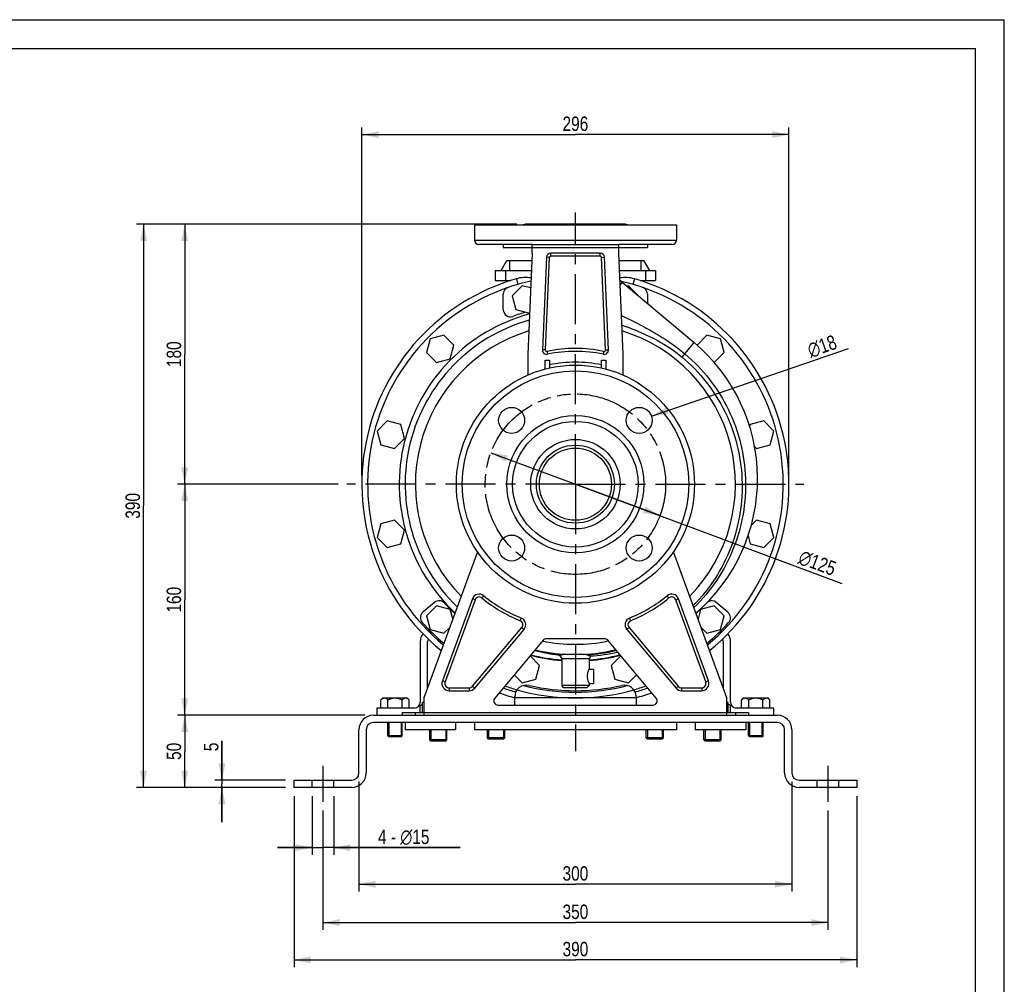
# Model space of a CAD drawing. Header units: millimetres. Extents: x 0 to 1683, y 0 to 1188.
# Tile 16 of 16: x 998 to 1680, y 520 to 1188. Entities that reach past the tile are written whole.
import ezdxf

# ---------------------------------------------------------------- set-up
doc = ezdxf.new("R2010")
doc.units = ezdxf.units.MM
doc.header["$LTSCALE"] = 92.4
for name, pattern in [('CENTER', [0.6, 0.375, -0.075, 0.075, -0.075]), ('HIDDEN', [0.2, 0.1, -0.1]), ('PHANTOM', [0.8, 0.45, -0.05, 0.1, -0.05, 0.1, -0.05])]:
    doc.linetypes.add(name, pattern=pattern)
doc.layers.get('0').update_dxf_attribs({"linetype": 'CONTINUOUS'})
for name, color, linetype in [('ASSI', 7, 'CONTINUOUS'), ('AXES', 7, 'CONTINUOUS'), ('DETTAGLI', 7, 'CONTINUOUS'), ('GEOM', 7, 'CONTINUOUS'), ('QUOTE', 7, 'CONTINUOUS')]:
    doc.layers.add(name, color=color, linetype=linetype)
doc.styles.get("Standard").update_dxf_attribs({"font": 'txt', "width": 0.8})
doc.styles.add('TEXTSTYLE_1', font='gdt', dxfattribs={"width": 0.8})
doc.dimstyles.new('DIMSTYLE_1', dxfattribs={"dimtxt": 10, "dimasz": 11.6, "dimexe": 1.25, "dimexo": 1.5, "dimtad": 1, "dimdec": 3, "dimdsep": 46, "dimtxsty": 'Standard', "dimblk": '_FILLED', "dimblk1": '_FILLED', "dimblk2": '_FILLED', "dimcen": 0.09, "dimadec": 3, "dimazin": 2, "dimtp": 0.5, "dimtm": 0.5, "dimtfac": 1, "dimtdec": 3, "dimtofl": 0, "dimtmove": 0, "dimatfit": 3, "dimldrblk": '_FILLED', "dimfxl": 0, "dimtolj": 1, "dimarcsym": 0})
doc.dimstyles.new('DIMSTYLE_2', dxfattribs={"dimtxt": 10, "dimasz": 11.6, "dimexe": 1.25, "dimexo": 1.5, "dimtad": 1, "dimdec": 3, "dimdsep": 46, "dimtxsty": 'Standard', "dimblk": '_FILLED', "dimblk1": '_FILLED', "dimblk2": '_FILLED', "dimcen": 0.09, "dimadec": 3, "dimazin": 2, "dimtp": 0.1, "dimtm": 0.1, "dimtfac": 1, "dimtdec": 3, "dimtofl": 0, "dimtmove": 0, "dimatfit": 3, "dimldrblk": '_FILLED', "dimfxl": 0, "dimtolj": 1, "dimarcsym": 0})
doc.dimstyles.new('DIMSTYLE_3', dxfattribs={"dimtxt": 10, "dimasz": 11.6, "dimexe": 1.25, "dimexo": 1.5, "dimtad": 1, "dimdec": 3, "dimdsep": 46, "dimtxsty": 'Standard', "dimblk": '_FILLED', "dimblk1": '_FILLED', "dimblk2": '_FILLED', "dimcen": 0.09, "dimadec": 3, "dimazin": 2, "dimtp": 0.3, "dimtm": 0.3, "dimtfac": 1, "dimtdec": 3, "dimtofl": 0, "dimtmove": 0, "dimatfit": 3, "dimldrblk": '_FILLED', "dimfxl": 0, "dimtolj": 1, "dimarcsym": 0})
doc.dimstyles.new('DIMSTYLE_4', dxfattribs={"dimtxt": 10, "dimasz": 11.6, "dimexe": 1.25, "dimexo": 1.5, "dimtad": 1, "dimdec": 3, "dimdsep": 46, "dimtxsty": 'Standard', "dimblk": '_FILLED', "dimblk1": '_FILLED', "dimblk2": '_FILLED', "dimcen": 0.09, "dimadec": 3, "dimazin": 2, "dimtp": 0.2, "dimtm": 0.2, "dimtfac": 1, "dimtdec": 3, "dimtofl": 0, "dimtmove": 0, "dimatfit": 3, "dimldrblk": '_FILLED', "dimfxl": 0, "dimtolj": 1, "dimarcsym": 0})
doc.dimstyles.new('DIMSTYLE_8', dxfattribs={"dimtxt": 10, "dimasz": 11.6, "dimexe": 1.25, "dimexo": 1.5, "dimtad": 1, "dimdec": 4, "dimdsep": 46, "dimtxsty": 'Standard', "dimblk": '_FILLED', "dimblk1": '_FILLED', "dimblk2": '_FILLED', "dimcen": 0.09, "dimadec": 4, "dimazin": 2, "dimtp": 0.2, "dimtm": 0.2, "dimtfac": 1, "dimtdec": 4, "dimtmove": 0, "dimatfit": 2, "dimldrblk": '_FILLED', "dimfxl": 0, "dimtolj": 1, "dimarcsym": 0})
doc.dimstyles.new('DIMSTYLE_9', dxfattribs={"dimtxt": 10, "dimasz": 11.6, "dimexe": 1.25, "dimexo": 1.5, "dimtad": 1, "dimdec": 4, "dimdsep": 46, "dimtxsty": 'Standard', "dimblk": '_FILLED', "dimblk1": '_FILLED', "dimblk2": '_FILLED', "dimcen": 0.09, "dimadec": 4, "dimazin": 2, "dimtp": 0.5, "dimtm": 0.5, "dimtfac": 1, "dimtdec": 4, "dimtmove": 0, "dimatfit": 2, "dimldrblk": '_FILLED', "dimfxl": 0, "dimtolj": 1, "dimarcsym": 0})

# ---------------------------------------------------------------- blocks, each defined once
blk = doc.blocks.new('_FILLED')
at = {"color": 0, "linetype": 'ByBlock'}
blk.add_solid([(0, 0), (-1, 0.207), (-1, -0.207)], dxfattribs=at)
blk = doc.blocks.new('*D1')
at = {"layer": 'QUOTE', "color": 2, "linetype": 'Continuous'}
for p, q in [((1234.78, 872.34), (1234.78, 1113.45)), ((1530.78, 872.34), (1530.78, 1113.45)), ((1234.78, 1108.45), (1382.78, 1108.45)), ((1530.78, 1108.45), (1382.78, 1108.45))]:
    blk.add_line(p, q, dxfattribs=at)
at = {"layer": 'QUOTE', "color": 2, "linetype": 'Continuous', "xscale": 11.6, "yscale": 11.6, "zscale": 11.6, "rotation": 180}
blk.add_blockref('_FILLED', (1234.78, 1108.45), dxfattribs=at)
at = {"layer": 'QUOTE', "color": 2, "linetype": 'Continuous', "xscale": 11.6, "yscale": 11.6, "zscale": 11.6}
blk.add_blockref('_FILLED', (1530.78, 1108.45), dxfattribs=at)
at = {"layer": 'QUOTE', "color": 2, "linetype": 'Continuous', "insert": (1382.78, 1120.95), "char_height": 10, "width": 35.3571, "attachment_point": 2, "line_spacing_factor": 0.9}
blk.add_mtext('296', dxfattribs=at)
blk = doc.blocks.new('*D2')
at = {"layer": 'QUOTE', "color": 2, "linetype": 'Continuous'}
for p, q in [((1137.84, 661.34), (1137.84, 688.57)), ((1137.84, 688.57), (1137.84, 658.84)), ((1181.78, 661.34), (1132.84, 661.34)), ((1181.78, 656.34), (1132.84, 656.34)), ((1137.84, 632.34), (1137.84, 658.84)), ((1137.84, 656.34), (1137.84, 632.34))]:
    blk.add_line(p, q, dxfattribs=at)
at = {"layer": 'QUOTE', "color": 2, "linetype": 'Continuous', "xscale": 11.6, "yscale": 11.6, "zscale": 11.6}
for p, rotation in [((1137.84, 661.34), 270), ((1137.84, 656.34), 90)]:
    blk.add_blockref('_FILLED', p, dxfattribs=dict(at, rotation=rotation))
at = {"layer": 'QUOTE', "color": 2, "linetype": 'Continuous', "insert": (1125.34, 681.43), "char_height": 10, "width": 10.7143, "attachment_point": 1, "rotation": 90, "line_spacing_factor": 0.9}
blk.add_mtext('5', dxfattribs=at)
blk = doc.blocks.new('*D3')
at = {"layer": 'QUOTE', "color": 2, "linetype": 'Continuous'}
for p, q in [((1342.28, 1046.34), (1078.52, 1046.34)), ((1083.52, 1046.34), (1083.52, 851.34)), ((1083.52, 656.34), (1083.52, 851.34)), ((1181.78, 656.34), (1078.52, 656.34))]:
    blk.add_line(p, q, dxfattribs=at)
at = {"layer": 'QUOTE', "color": 2, "linetype": 'Continuous', "xscale": 11.6, "yscale": 11.6, "zscale": 11.6}
for p, rotation in [((1083.52, 1046.34), 90), ((1083.52, 656.34), 270)]:
    blk.add_blockref('_FILLED', p, dxfattribs=dict(at, rotation=rotation))
at = {"layer": 'QUOTE', "color": 2, "linetype": 'Continuous', "insert": (1071.02, 851.34), "char_height": 10, "width": 34.2857, "attachment_point": 2, "rotation": 90, "line_spacing_factor": 0.9}
blk.add_mtext('390', dxfattribs=at)
blk = doc.blocks.new('*D4')
at = {"layer": 'QUOTE', "color": 2, "linetype": 'Continuous'}
for p, q in [((1342.28, 1046.34), (1107.02, 1046.34)), ((1112.02, 1046.34), (1112.02, 956.34)), ((1112.02, 866.34), (1112.02, 956.34)), ((1218.43, 866.34), (1107.02, 866.34))]:
    blk.add_line(p, q, dxfattribs=at)
at = {"layer": 'QUOTE', "color": 2, "linetype": 'Continuous', "xscale": 11.6, "yscale": 11.6, "zscale": 11.6}
for p, rotation in [((1112.02, 1046.34), 90), ((1112.02, 866.34), 270)]:
    blk.add_blockref('_FILLED', p, dxfattribs=dict(at, rotation=rotation))
at = {"layer": 'QUOTE', "color": 2, "linetype": 'Continuous', "insert": (1099.52, 956.34), "char_height": 10, "width": 32.1429, "attachment_point": 2, "rotation": 90, "line_spacing_factor": 0.9}
blk.add_mtext('180', dxfattribs=at)
blk = doc.blocks.new('*D5')
at = {"layer": 'QUOTE', "color": 2, "linetype": 'Continuous'}
for p, q in [((1232.78, 660.34), (1232.78, 584.31)), ((1532.78, 660.34), (1532.78, 584.31)), ((1232.78, 589.31), (1382.78, 589.31)), ((1532.78, 589.31), (1382.78, 589.31))]:
    blk.add_line(p, q, dxfattribs=at)
at = {"layer": 'QUOTE', "color": 2, "linetype": 'Continuous', "xscale": 11.6, "yscale": 11.6, "zscale": 11.6, "rotation": 180}
blk.add_blockref('_FILLED', (1232.78, 589.31), dxfattribs=at)
at = {"layer": 'QUOTE', "color": 2, "linetype": 'Continuous', "xscale": 11.6, "yscale": 11.6, "zscale": 11.6}
blk.add_blockref('_FILLED', (1532.78, 589.31), dxfattribs=at)
at = {"layer": 'QUOTE', "color": 2, "linetype": 'Continuous', "insert": (1382.78, 601.81), "char_height": 10, "width": 34.2857, "attachment_point": 2, "line_spacing_factor": 0.9}
blk.add_mtext('300', dxfattribs=at)
blk = doc.blocks.new('*D6')
at = {"layer": 'QUOTE', "color": 2, "linetype": 'Continuous'}
for p, q in [((1207.78, 640.34), (1207.78, 557.74)), ((1557.78, 640.34), (1557.78, 557.74)), ((1207.78, 562.74), (1382.78, 562.74)), ((1557.78, 562.74), (1382.78, 562.74))]:
    blk.add_line(p, q, dxfattribs=at)
at = {"layer": 'QUOTE', "color": 2, "linetype": 'Continuous', "xscale": 11.6, "yscale": 11.6, "zscale": 11.6, "rotation": 180}
blk.add_blockref('_FILLED', (1207.78, 562.74), dxfattribs=at)
at = {"layer": 'QUOTE', "color": 2, "linetype": 'Continuous', "xscale": 11.6, "yscale": 11.6, "zscale": 11.6}
blk.add_blockref('_FILLED', (1557.78, 562.74), dxfattribs=at)
at = {"layer": 'QUOTE', "color": 2, "linetype": 'Continuous', "insert": (1382.78, 575.24), "char_height": 10, "width": 33.2143, "attachment_point": 2, "line_spacing_factor": 0.9}
blk.add_mtext('350', dxfattribs=at)
blk = doc.blocks.new('*D7')
at = {"layer": 'QUOTE', "color": 2, "linetype": 'Continuous'}
for p, q in [((1187.78, 650.34), (1187.78, 531.9)), ((1577.78, 650.34), (1577.78, 531.9)), ((1187.78, 536.9), (1382.78, 536.9)), ((1577.78, 536.9), (1382.78, 536.9))]:
    blk.add_line(p, q, dxfattribs=at)
at = {"layer": 'QUOTE', "color": 2, "linetype": 'Continuous', "xscale": 11.6, "yscale": 11.6, "zscale": 11.6, "rotation": 180}
blk.add_blockref('_FILLED', (1187.78, 536.9), dxfattribs=at)
at = {"layer": 'QUOTE', "color": 2, "linetype": 'Continuous', "xscale": 11.6, "yscale": 11.6, "zscale": 11.6}
blk.add_blockref('_FILLED', (1577.78, 536.9), dxfattribs=at)
at = {"layer": 'QUOTE', "color": 2, "linetype": 'Continuous', "insert": (1382.78, 549.4), "char_height": 10, "width": 34.2857, "attachment_point": 2, "line_spacing_factor": 0.9}
blk.add_mtext('390', dxfattribs=at)
blk = doc.blocks.new('*D22')
at = {"layer": 'QUOTE', "color": 2, "linetype": 'Continuous'}
for p, q in [((1200.28, 650.34), (1200.28, 609.64)), ((1215.28, 650.34), (1215.28, 609.64)), ((1200.28, 614.64), (1176.28, 614.64)), ((1176.28, 614.64), (1207.78, 614.64)), ((1302.89, 614.64), (1207.78, 614.64)), ((1215.28, 614.64), (1302.89, 614.64))]:
    blk.add_line(p, q, dxfattribs=at)
at = {"layer": 'QUOTE', "color": 2, "linetype": 'Continuous', "xscale": 11.6, "yscale": 11.6, "zscale": 11.6}
blk.add_blockref('_FILLED', (1200.28, 614.64), dxfattribs=at)
at = {"layer": 'QUOTE', "color": 2, "linetype": 'Continuous', "xscale": 11.6, "yscale": 11.6, "zscale": 11.6, "rotation": 180}
blk.add_blockref('_FILLED', (1215.28, 614.64), dxfattribs=at)
at = {"layer": 'QUOTE', "color": 2, "linetype": 'Continuous', "insert": (1245.99, 627.14), "char_height": 10, "width": 85.3571, "attachment_point": 1, "line_spacing_factor": 0.9}
blk.add_mtext('4 - \\Fgdt;{\\Fgdt;n}\\Ftxt;15', dxfattribs=at)
blk = doc.blocks.new('*D27')
at = {"layer": 'QUOTE', "color": 2, "linetype": 'Continuous'}
for p, q in [((1236.78, 706.34), (1107.02, 706.34)), ((1112.02, 706.34), (1112.02, 681.34)), ((1112.02, 656.34), (1112.02, 681.34)), ((1181.78, 656.34), (1107.02, 656.34))]:
    blk.add_line(p, q, dxfattribs=at)
at = {"layer": 'QUOTE', "color": 2, "linetype": 'Continuous', "xscale": 11.6, "yscale": 11.6, "zscale": 11.6}
for p, rotation in [((1112.02, 706.34), 90), ((1112.02, 656.34), 270)]:
    blk.add_blockref('_FILLED', p, dxfattribs=dict(at, rotation=rotation))
at = {"layer": 'QUOTE', "color": 2, "linetype": 'Continuous', "insert": (1099.52, 681.34), "char_height": 10, "width": 22.5, "attachment_point": 2, "rotation": 90, "line_spacing_factor": 0.9}
blk.add_mtext('50', dxfattribs=at)
blk = doc.blocks.new('*D28')
at = {"layer": 'QUOTE', "color": 2, "linetype": 'Continuous'}
for p, q in [((1218.43, 866.34), (1107.02, 866.34)), ((1112.02, 866.34), (1112.02, 786.34)), ((1112.02, 706.34), (1112.02, 786.34)), ((1236.78, 706.34), (1107.02, 706.34))]:
    blk.add_line(p, q, dxfattribs=at)
at = {"layer": 'QUOTE', "color": 2, "linetype": 'Continuous', "xscale": 11.6, "yscale": 11.6, "zscale": 11.6}
for p, rotation in [((1112.02, 866.34), 90), ((1112.02, 706.34), 270)]:
    blk.add_blockref('_FILLED', p, dxfattribs=dict(at, rotation=rotation))
at = {"layer": 'QUOTE', "color": 2, "linetype": 'Continuous', "insert": (1099.52, 786.34), "char_height": 10, "width": 32.1429, "attachment_point": 2, "rotation": 90, "line_spacing_factor": 0.9}
blk.add_mtext('160', dxfattribs=at)
blk = doc.blocks.new('*D30')
at = {"layer": 'QUOTE', "color": 2, "linetype": 'Continuous'}
blk.add_line((1435.49, 913.46), (1572.01, 960.37), dxfattribs=at)
at = {"layer": 'QUOTE', "color": 2, "linetype": 'Continuous', "xscale": 11.6, "yscale": 11.6, "zscale": 11.6, "rotation": 198.9641788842}
blk.add_blockref('_FILLED', (1435.49, 913.46), dxfattribs=at)
at = {"layer": 'QUOTE', "color": 2, "linetype": 'Continuous', "insert": (1542.5, 963.45), "char_height": 10, "width": 40.3571, "attachment_point": 1, "rotation": 18.96418, "line_spacing_factor": 0.9, "style": 'TEXTSTYLE_1'}
blk.add_mtext('{\\Fgdt;n}\\Ftxt;18', dxfattribs=at)
blk = doc.blocks.new('*D31')
at = {"layer": 'QUOTE', "color": 2, "linetype": 'Continuous'}
for p, q in [((1324.2, 888.13), (1382.78, 866.34)), ((1441.36, 844.55), (1382.78, 866.34)), ((1382.78, 866.34), (1567.52, 797.63))]:
    blk.add_line(p, q, dxfattribs=at)
at = {"layer": 'QUOTE', "color": 2, "linetype": 'Continuous', "xscale": 11.6, "yscale": 11.6, "zscale": 11.6}
for p, rotation in [((1324.2, 888.13), 159.597660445), ((1441.36, 844.55), 339.597660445)]:
    blk.add_blockref('_FILLED', p, dxfattribs=dict(at, rotation=rotation))
at = {"layer": 'QUOTE', "color": 2, "linetype": 'Continuous', "insert": (1539.97, 821.21), "char_height": 10, "width": 51.0714, "attachment_point": 1, "rotation": 339.59766, "line_spacing_factor": 0.9, "style": 'TEXTSTYLE_1'}
blk.add_mtext('{\\Fgdt;n}\\Ftxt;125', dxfattribs=at)

msp = doc.modelspace()

# ---------------------------------------------------------------- linework, layer by layer
at = {"color": 7, "linetype": 'Continuous'}
for p, q in [((0, 1188), (1680, 1188)), ((1680, 0), (1680, 1188)), ((20, 1168), (1660, 1168)), ((1660, 20), (1660, 1168)), ((1262.03226, 691.34228), (1253.53226, 691.34228)), ((1332.90726, 689.84228), (1322.65726, 689.84228)), ((1442.90726, 689.84228), (1432.65726, 689.84228)), ((1512.03226, 691.34228), (1503.53226, 691.34228)), ((1292.90726, 688.34228), (1282.65726, 688.34228)), ((1482.90726, 688.34228), (1472.65726, 688.34228))]:
    msp.add_line(p, q, dxfattribs=at)
at = {"color": 2, "linetype": 'Continuous'}
for p, q in [((1253.53226, 701.34228), (1253.53226, 691.34228)), ((1262.03226, 701.34228), (1262.03226, 691.34228)), ((1282.65726, 696.34228), (1282.65726, 688.34228)), ((1292.90726, 696.34228), (1292.90726, 688.34228)), ((1322.65726, 696.34228), (1322.65726, 689.84228)), ((1332.90726, 696.34228), (1332.90726, 689.84228)), ((1432.65726, 696.34228), (1432.65726, 689.84228)), ((1442.90726, 696.34228), (1442.90726, 689.84228)), ((1472.65726, 696.34228), (1472.65726, 688.34228)), ((1482.90726, 696.34228), (1482.90726, 688.34228)), ((1503.53226, 701.34228), (1503.53226, 691.34228)), ((1512.03226, 701.34228), (1512.03226, 691.34228))]:
    msp.add_line(p, q, dxfattribs=at)
at = {"layer": 'ASSI', "color": 2, "linetype": 'CENTER'}
for p, q in [((1382.78226, 866.34228), (1382.78226, 1054.37433)), ((1382.78226, 866.34228), (1224.43097, 866.34228)), ((1382.78226, 866.34228), (1382.78226, 681.46274)), ((1382.78226, 866.34228), (1541.13354, 866.34228)), ((1207.78226, 671.34228), (1207.78226, 646.34228)), ((1557.78226, 671.34228), (1557.78226, 646.34228))]:
    msp.add_line(p, q, dxfattribs=at)
at = {"layer": 'ASSI', "color": 7, "linetype": 'Continuous'}
for p, q in [((1312.78226, 1045.84228), (1312.78226, 1035.34228)), ((1312.78236, 1045.84228), (1452.78215, 1045.84228)), ((1417.28206, 1046.34228), (1348.28226, 1046.34228)), ((1452.78226, 1045.84228), (1452.78226, 1035.34228)), ((1352.78226, 1032.34228), (1315.78226, 1032.34228)), ((1332.78226, 1032.34228), (1332.78226, 1030.34228)), ((1332.78226, 1030.34228), (1352.78226, 1030.34228)), ((1357.40542, 1032.34228), (1408.1591, 1032.34228)), ((1449.78226, 1032.34228), (1412.78226, 1032.34228)), ((1412.78226, 1030.34228), (1432.78226, 1030.34228)), ((1432.78226, 1032.34228), (1432.78226, 1030.34228)), ((1352.78226, 1026.34228), (1349.78226, 956.34228)), ((1415.78226, 956.34228), (1412.78226, 1026.34228)), ((1361.78226, 952.34228), (1364.78226, 952.34228)), ((1364.78226, 952.34228), (1364.78226, 946.85471)), ((1400.78226, 946.85471), (1400.78226, 952.34228)), ((1400.78226, 952.34228), (1403.78226, 952.34228)), ((1314.82216, 819.58468), (1277.78226, 718.34228)), ((1487.78226, 718.34228), (1450.74236, 819.58468)), ((1371.74245, 748.00931), (1373.28226, 745.34228)), ((1392.28226, 745.34228), (1373.28226, 745.34228)), ((1373.28226, 745.34228), (1373.28226, 726.84288)), ((1393.47541, 747.40888), (1392.28226, 745.34228)), ((1392.28226, 745.34228), (1392.28226, 738.34228)), ((1392.28226, 738.34228), (1395.28226, 738.34228)), ((1395.28226, 738.34056), (1395.28226, 728.34401)), ((1392.28226, 728.34228), (1395.28226, 728.34228)), ((1392.28226, 728.34228), (1392.28226, 726.84288)), ((1277.78226, 718.34228), (1277.78226, 706.34228)), ((1340.78226, 713.34228), (1340.78226, 718.41565)), ((1424.78226, 718.41565), (1424.78226, 713.34228)), ((1487.78226, 706.34228), (1487.78226, 718.34228))]:
    msp.add_line(p, q, dxfattribs=at)
at = {"layer": 'ASSI', "color": 9, "linetype": 'Continuous'}
for p, q in [((1312.78226, 1035.34228), (1452.78226, 1035.34228)), ((1277.78226, 708.34228), (1487.78226, 708.34228))]:
    msp.add_line(p, q, dxfattribs=at)
at = {"layer": 'ASSI', "color": 8, "linetype": 'HIDDEN'}
for p, q in [((1200.28226, 656.34228), (1200.28226, 661.34228)), ((1215.28226, 656.34228), (1215.28226, 661.34228)), ((1550.28226, 656.34228), (1550.28226, 661.34228)), ((1565.28226, 656.34228), (1565.28226, 661.34228))]:
    msp.add_line(p, q, dxfattribs=at)
at = {"layer": 'ASSI', "color": 7, "linetype": 'Continuous'}
for centre, radius in [((1382.78226, 866.34228), 82.5), ((1382.78226, 866.34228), 78.5), ((1338.58808, 910.53646), 9), ((1426.97643, 910.53646), 9), ((1382.78226, 866.34228), 47.5), ((1382.78226, 866.34228), 27), ((1382.78226, 866.34228), 25), ((1338.58808, 822.14811), 9), ((1426.97643, 822.14811), 9)]:
    msp.add_circle(centre, radius, dxfattribs=at)
at = {"layer": 'ASSI', "color": 9, "linetype": 'Continuous'}
for radius in [43.5, 31]:
    msp.add_circle((1382.78226, 866.34228), radius, dxfattribs=at)
at = {"layer": 'ASSI', "color": 7, "linetype": 'Continuous'}
for centre, radius, start, end in [((1348.28226, 1043.34228), 3, 90, 123.48727623), ((1417.28226, 1043.34228), 3, 56.51272377, 90), ((1315.78226, 1035.34228), 3, 180, 270), ((1449.78226, 1035.34228), 3, 270, 360), ((1382.78226, 866.34228), 122.07809, 105.10864602, 226.87174777), ((1382.78226, 866.34228), 118, 105.73196975, 226.02425053), ((1385.99515, 870.17261), 123.00059, 310.77319256, 49.99959763), ((1382.78226, 866.34228), 84.5, 77.70074093, 102.29925907), ((1386.0404, 870.3951), 123.22624, 255.19453393, 263.19463712), ((1382.78226, 866.34228), 118, 256.3328993, 267.2769463), ((1382.78226, 866.34228), 122.07809, 255.39334768, 265.5120168), ((1385.96144, 869.85324), 122.67885, 263.20126697, 263.5564232), ((1382.78226, 866.34228), 122.07809, 274.4879832, 284.60665232), ((1385.97057, 870.34748), 123.17602, 273.28306765, 282.24282934)]:
    msp.add_arc(centre, radius, start, end, dxfattribs=at)
at = {"layer": 'ASSI', "color": 9, "linetype": 'Continuous'}
for centre, radius, start, end in [((1382.78226, 866.34228), 110.89929, 106.94038047, 224.39528059), ((1382.78226, 866.34228), 110.89929, 315.60471941, 73.05961953), ((1382.78226, 866.34228), 110.89929, 258.16593389, 281.83406611), ((1383.81582, 867.77982), 119.79688, 255.98125987, 264.11057099), ((1382.87851, 863.61804), 115.27418, 272.70155349, 283.92467758), ((1383.87193, 864.5439), 116.55606, 273.35821438, 283.48855254), ((1383.74298, 867.19107), 119.20376, 264.11636072, 265.2996209)]:
    msp.add_arc(centre, radius, start, end, dxfattribs=at)
for points, knots in [([(1458.56928, 956.66174), (1464.88079, 951.3656), (1476.42144, 939.40239), (1489.57412, 918.27022), (1498.04729, 894.85732), (1501.48869, 870.20297), (1499.77564, 845.37275), (1492.98877, 821.42951), (1481.41831, 799.41451), (1470.80157, 786.64365), (1464.9025, 780.90468)], [0, 0, 0, 0, 0.125040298, 0.250075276, 0.375110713, 0.500140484, 0.625156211, 0.750146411, 0.875097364, 1, 1, 1, 1]), ([(1456.66049, 954.38693), (1462.8286, 949.21114), (1474.12078, 937.53805), (1487.05433, 916.94058), (1495.47755, 894.11571), (1499.03983, 870.0532), (1497.60981, 845.77409), (1491.25439, 822.30048), (1480.24402, 800.63442), (1470.07029, 787.99164), (1464.4025, 782.28405)], [0, 0, 0, 0, 0.125037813, 0.250070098, 0.375102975, 0.500130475, 0.625145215, 0.75013654, 0.875091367, 1, 1, 1, 1])]:
    msp.add_open_spline(points, degree=3, knots=knots, dxfattribs=at)
at = {"layer": 'ASSI', "color": 7, "linetype": 'Continuous'}
for points, knots in [([(1373.97483, 748.38843), (1373.64636, 748.24782), (1373.07346, 748.02814), (1372.4505, 747.92039), (1372.19385, 747.94937)], [0, 0, 0, 0, 0.580420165, 1, 1, 1, 1]), ([(1375.83032, 748.54725), (1375.48821, 748.56744), (1374.86679, 748.58735), (1374.23358, 748.49919), (1373.97483, 748.38843)], [0, 0, 0, 0, 0.54906535, 1, 1, 1, 1]), ([(1382.78226, 748.4207), (1382.29596, 748.4207), (1380.42738, 748.4201), (1378.5572, 748.40985), (1377.17627, 748.47553)], [0, 0, 0, 0, 0.260219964, 1, 1, 1, 1]), ([(1388.32516, 748.47237), (1387.88855, 748.45259), (1386.04106, 748.40414), (1384.19303, 748.4207), (1382.78226, 748.4207)], [0, 0, 0, 0, 0.236524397, 1, 1, 1, 1]), ([(1390.69609, 748.18954), (1390.37492, 748.36011), (1389.55984, 748.50645), (1388.76273, 748.49219), (1388.32516, 748.47237)], [0, 0, 0, 0, 0.453615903, 1, 1, 1, 1]), ([(1393.02474, 747.37362), (1392.6893, 747.35444), (1391.8677, 747.59828), (1391.13059, 747.95878), (1390.69609, 748.18954)], [0, 0, 0, 0, 0.405796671, 1, 1, 1, 1]), ([(1392.28198, 738.342), (1392.30804, 738.3688), (1392.13645, 738.09575), (1392.08944, 737.94612), (1391.82157, 737.4215), (1391.58224, 736.84594), (1391.30619, 736.10117), (1390.9794, 734.94185), (1390.86001, 733.99159), (1390.86001, 733.34228)], [0, 0, 0, 0, 0.021375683, 0.083648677, 0.181525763, 0.308818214, 0.459578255, 0.628673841, 1, 1, 1, 1]), ([(1390.86001, 733.34228), (1390.86001, 732.69298), (1390.97796, 731.74419), (1391.30827, 730.58126), (1391.57574, 729.8453), (1391.83984, 729.24431), (1392.04595, 728.78308), (1392.20915, 728.5142), (1392.25588, 728.36932), (1392.28198, 728.34257)], [0, 0, 0, 0, 0.371327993, 0.540422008, 0.691184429, 0.818476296, 0.916350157, 0.978625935, 1, 1, 1, 1])]:
    msp.add_open_spline(points, degree=3, knots=knots, dxfattribs=at)
at = {"layer": 'AXES', "color": 7, "linetype": 'Continuous'}
for p, q in [((1247.9673, 717.02733), (1249.28226, 718.34228)), ((1247.9673, 711.34228), (1247.9673, 717.02733)), ((1249.28236, 718.34228), (1266.28216, 718.34228)), ((1252.87478, 711.34228), (1252.87478, 717.02733)), ((1262.68974, 711.34228), (1262.68974, 717.02733)), ((1267.59721, 717.02733), (1266.28226, 718.34228)), ((1267.59721, 711.34228), (1267.59721, 717.02733)), ((1497.9673, 717.02733), (1499.28226, 718.34228)), ((1497.9673, 711.34228), (1497.9673, 717.02733)), ((1499.28236, 718.34228), (1516.28216, 718.34228)), ((1502.87478, 711.34228), (1502.87478, 717.02733)), ((1512.68974, 711.34228), (1512.68974, 717.02733)), ((1517.59721, 717.02733), (1516.28226, 718.34228)), ((1517.59721, 711.34228), (1517.59721, 717.02733)), ((1275.2767, 712.83673), (1276.28226, 713.84228)), ((1275.2767, 708.34228), (1275.2767, 712.83673)), ((1276.28233, 713.84228), (1276.8126, 713.84228)), ((1276.8126, 714.87263), (1277.78226, 715.84228)), ((1276.8126, 708.34228), (1276.8126, 714.87263)), ((1488.75191, 714.87263), (1487.78226, 715.84228)), ((1488.75191, 708.34228), (1488.75191, 714.87263)), ((1488.75191, 713.84228), (1489.28218, 713.84228)), ((1490.28781, 712.83673), (1489.28226, 713.84228)), ((1490.28781, 708.34228), (1490.28781, 712.83673)), ((1253.53226, 691.34228), (1252.78226, 692.09228)), ((1262.78226, 692.09228), (1252.78226, 692.09228)), ((1262.03226, 691.34228), (1253.53226, 691.34228)), ((1262.03226, 691.34228), (1262.78226, 692.09228)), ((1282.65726, 688.34228), (1281.78226, 689.21728)), ((1293.78226, 689.21728), (1281.78226, 689.21728)), ((1292.90726, 688.34228), (1293.78226, 689.21728)), ((1333.78226, 690.71728), (1321.78226, 690.71728)), ((1322.65726, 689.84228), (1321.78226, 690.71728)), ((1332.90726, 689.84228), (1322.65726, 689.84228)), ((1332.90726, 689.84228), (1333.78226, 690.71728)), ((1443.78226, 690.71728), (1431.78226, 690.71728)), ((1432.65726, 689.84228), (1431.78226, 690.71728)), ((1442.90726, 689.84228), (1432.65726, 689.84228)), ((1442.90726, 689.84228), (1443.78226, 690.71728)), ((1483.78226, 689.21728), (1471.78226, 689.21728)), ((1472.65726, 688.34228), (1471.78226, 689.21728)), ((1482.90726, 688.34228), (1483.78226, 689.21728)), ((1512.78226, 692.09228), (1502.78226, 692.09228)), ((1503.53226, 691.34228), (1502.78226, 692.09228)), ((1512.03226, 691.34228), (1503.53226, 691.34228)), ((1512.03226, 691.34228), (1512.78226, 692.09228)), ((1292.90726, 688.34228), (1282.65726, 688.34228)), ((1482.90726, 688.34228), (1472.65726, 688.34228))]:
    msp.add_line(p, q, dxfattribs=at)
for points, knots in [([(1247.9673, 717.02733), (1248.15289, 717.21292), (1248.52726, 717.55745), (1249.12945, 717.98443), (1249.76088, 718.27199), (1250.20578, 718.34228), (1250.42104, 718.34228)], [0, 0, 0, 0, 0.276101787, 0.534158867, 0.773555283, 1, 1, 1, 1]), ([(1250.42104, 718.34228), (1250.63629, 718.34228), (1251.08118, 718.272), (1251.71261, 717.98446), (1252.31481, 717.55747), (1252.68918, 717.21293), (1252.87478, 717.02733)], [0, 0, 0, 0, 0.226434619, 0.465828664, 0.723886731, 1, 1, 1, 1]), ([(1252.87478, 717.02733), (1253.25682, 717.21835), (1254.03462, 717.57399), (1255.24604, 717.99826), (1256.50002, 718.27693), (1257.35528, 718.34228), (1257.78226, 718.34228)], [0, 0, 0, 0, 0.250048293, 0.500069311, 0.750047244, 1, 1, 1, 1]), ([(1257.78226, 718.34228), (1258.20921, 718.34228), (1259.06446, 718.27693), (1260.31842, 717.99829), (1261.52986, 717.574), (1262.30768, 717.21836), (1262.68974, 717.02733)], [0, 0, 0, 0, 0.249942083, 0.499919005, 0.749941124, 1, 1, 1, 1]), ([(1262.68974, 717.02733), (1262.87532, 717.21292), (1263.24969, 717.55745), (1263.85188, 717.98443), (1264.48331, 718.27199), (1264.92822, 718.34228), (1265.14347, 718.34228)], [0, 0, 0, 0, 0.276101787, 0.534158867, 0.773555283, 1, 1, 1, 1]), ([(1265.14347, 718.34228), (1265.35872, 718.34228), (1265.80362, 718.272), (1266.43505, 717.98446), (1267.03724, 717.55747), (1267.41162, 717.21293), (1267.59721, 717.02733)], [0, 0, 0, 0, 0.226434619, 0.465828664, 0.723886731, 1, 1, 1, 1]), ([(1497.9673, 717.02733), (1498.15289, 717.21292), (1498.52726, 717.55745), (1499.12945, 717.98443), (1499.76088, 718.27199), (1500.20578, 718.34228), (1500.42104, 718.34228)], [0, 0, 0, 0, 0.276101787, 0.534158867, 0.773555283, 1, 1, 1, 1]), ([(1500.42104, 718.34228), (1500.63629, 718.34228), (1501.08118, 718.272), (1501.71261, 717.98446), (1502.31481, 717.55747), (1502.68918, 717.21293), (1502.87478, 717.02733)], [0, 0, 0, 0, 0.226434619, 0.465828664, 0.723886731, 1, 1, 1, 1]), ([(1502.87478, 717.02733), (1503.25682, 717.21835), (1504.03462, 717.57399), (1505.24604, 717.99826), (1506.50002, 718.27693), (1507.35528, 718.34228), (1507.78226, 718.34228)], [0, 0, 0, 0, 0.250048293, 0.500069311, 0.750047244, 1, 1, 1, 1]), ([(1507.78226, 718.34228), (1508.20921, 718.34228), (1509.06446, 718.27693), (1510.31842, 717.99829), (1511.52986, 717.574), (1512.30768, 717.21836), (1512.68974, 717.02733)], [0, 0, 0, 0, 0.249942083, 0.499919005, 0.749941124, 1, 1, 1, 1]), ([(1512.68974, 717.02733), (1512.87532, 717.21292), (1513.24969, 717.55745), (1513.85188, 717.98443), (1514.48331, 718.27199), (1514.92822, 718.34228), (1515.14347, 718.34228)], [0, 0, 0, 0, 0.276101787, 0.534158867, 0.773555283, 1, 1, 1, 1]), ([(1515.14347, 718.34228), (1515.35872, 718.34228), (1515.80362, 718.272), (1516.43505, 717.98446), (1517.03724, 717.55747), (1517.41162, 717.21293), (1517.59721, 717.02733)], [0, 0, 0, 0, 0.226434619, 0.465828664, 0.723886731, 1, 1, 1, 1]), ([(1275.2767, 712.83673), (1275.39458, 712.95461), (1275.63267, 713.17649), (1276.11819, 713.54793), (1276.53127, 713.74811), (1276.81258, 713.8067)], [0, 0, 0, 0, 0.272379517, 0.530497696, 1, 1, 1, 1]), ([(1276.8126, 714.87263), (1276.89047, 714.9505), (1277.19616, 715.24654), (1277.52367, 715.5214), (1277.78223, 715.70222)], [0, 0, 0, 0, 0.258718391, 1, 1, 1, 1]), ([(1487.78229, 715.70221), (1487.86641, 715.64338), (1488.20809, 715.38916), (1488.52349, 715.10105), (1488.75191, 714.87263)], [0, 0, 0, 0, 0.241131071, 1, 1, 1, 1]), ([(1488.75195, 713.8067), (1489.03324, 713.74806), (1489.44632, 713.54794), (1489.93183, 713.1765), (1490.16993, 712.95461), (1490.28781, 712.83673)], [0, 0, 0, 0, 0.46949101, 0.727609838, 1, 1, 1, 1])]:
    msp.add_open_spline(points, degree=3, knots=knots, dxfattribs=at)
at = {"layer": 'DETTAGLI', "color": 8, "linetype": 'PHANTOM'}
msp.add_circle((1382.78226, 866.34228), 62.5, dxfattribs=at)
at = {"layer": 'GEOM', "color": 7, "linetype": 'Continuous'}
for p, q in [((1352.78226, 1026.34228), (1352.78226, 1032.34228)), ((1352.78226, 1032.34228), (1357.40542, 1032.34228)), ((1408.1591, 1032.34228), (1412.78226, 1032.34228)), ((1412.78226, 1026.34228), (1412.78226, 1032.34228)), ((1399.8989, 1026.34228), (1365.66562, 1026.34228)), ((1331.24081, 1014.34228), (1335.28226, 1021.34228)), ((1335.28226, 1021.34228), (1352.56797, 1021.34228)), ((1362.66837, 1023.47074), (1359.92123, 959.37085)), ((1405.64328, 959.37085), (1402.89614, 1023.47074)), ((1412.99654, 1021.34228), (1430.28226, 1021.34228)), ((1434.32371, 1014.34228), (1430.28226, 1021.34228)), ((1327.28226, 1014.34228), (1327.28226, 1007.34228)), ((1327.28226, 1014.34228), (1352.26797, 1014.34228)), ((1334.28226, 1014.34228), (1334.28226, 1007.34228)), ((1413.29654, 1014.34228), (1438.28226, 1014.34228)), ((1431.28226, 1014.34228), (1431.28226, 1007.34228)), ((1438.28226, 1014.34228), (1438.28226, 1007.34228)), ((1327.28226, 1007.34228), (1337.93135, 1007.34228)), ((1335.36665, 1006.53935), (1335.28226, 1007.34228)), ((1345.94844, 1003.80797), (1339.00822, 996.86775)), ((1351.74988, 1002.25348), (1345.94844, 1003.80797)), ((1415.29069, 1006.15661), (1465.05907, 964.39597)), ((1419.61608, 1003.80797), (1418.45913, 1003.49797)), ((1426.5563, 996.86775), (1419.61608, 1003.80797)), ((1427.63317, 1007.34228), (1438.28226, 1007.34228)), ((1430.19787, 1006.53935), (1430.28226, 1007.34228)), ((1332.78226, 987.23893), (1332.78226, 997.85654)), ((1339.00822, 996.86775), (1341.54851, 987.38724)), ((1426.5204, 996.73376), (1426.5563, 996.86775)), ((1432.78226, 997.85654), (1432.78226, 991.47944)), ((1341.54851, 987.38724), (1351.02903, 984.84694)), ((1291.63091, 969.51445), (1282.15039, 966.97415)), ((1298.57113, 962.57423), (1291.63091, 969.51445)), ((1473.93361, 969.51445), (1467.06178, 962.64262)), ((1483.41413, 966.97415), (1473.93361, 969.51445)), ((1282.15039, 966.97415), (1279.61009, 957.49364)), ((1296.03083, 953.09371), (1298.57113, 962.57423)), ((1485.95442, 957.49364), (1483.41413, 966.97415)), ((1279.61009, 957.49364), (1286.55031, 950.55341)), ((1349.78226, 956.34228), (1349.78226, 941.94733)), ((1415.78226, 941.94733), (1415.78226, 956.34228)), ((1479.0142, 950.55341), (1485.95442, 957.49364)), ((1286.55031, 950.55341), (1296.03083, 953.09371)), ((1361.78226, 946.11566), (1361.78226, 952.34228)), ((1403.78226, 952.34228), (1403.78226, 946.11566)), ((1252.25679, 910.11633), (1245.31657, 903.1761)), ((1261.73731, 907.57603), (1252.25679, 910.11633)), ((1264.2776, 898.09551), (1261.73731, 907.57603)), ((1503.82721, 907.57603), (1503.51408, 906.40742)), ((1513.30773, 910.11633), (1503.82721, 907.57603)), ((1520.24795, 903.1761), (1513.30773, 910.11633)), ((1245.31657, 903.1761), (1247.85687, 893.69559)), ((1517.70765, 893.69559), (1520.24795, 903.1761)), ((1257.33738, 891.15529), (1264.2776, 898.09551)), ((1247.85687, 893.69559), (1257.33738, 891.15529)), ((1506.93449, 892.44793), (1508.22713, 891.15529)), ((1508.22713, 891.15529), (1517.70765, 893.69559)), ((1257.33738, 841.52928), (1247.85687, 838.98898)), ((1264.2776, 834.58906), (1257.33738, 841.52928)), ((1508.22713, 841.52928), (1504.69846, 838.00061)), ((1517.70765, 838.98898), (1508.22713, 841.52928)), ((1247.85687, 838.98898), (1245.31657, 829.50846)), ((1261.73731, 825.10854), (1264.2776, 834.58906)), ((1520.24795, 829.50846), (1517.70765, 838.98898)), ((1245.31657, 829.50846), (1252.25679, 822.56824)), ((1502.3895, 830.47413), (1503.82721, 825.10854)), ((1513.30773, 822.56824), (1520.24795, 829.50846)), ((1252.25679, 822.56824), (1261.73731, 825.10854)), ((1503.82721, 825.10854), (1513.30773, 822.56824)), ((1311.40263, 786.95383), (1290.58788, 730.06019)), ((1474.97663, 730.06019), (1454.16189, 786.95383)), ((1285.18672, 784.44991), (1277.13754, 777.69584)), ((1286.55031, 782.13115), (1279.61009, 775.19093)), ((1296.03083, 779.59086), (1286.55031, 782.13115)), ((1297.78929, 773.02818), (1296.03083, 779.59086)), ((1469.53369, 779.59086), (1467.77522, 773.02818)), ((1479.0142, 782.13115), (1469.53369, 779.59086)), ((1485.95442, 775.19093), (1479.0142, 782.13115)), ((1488.42698, 777.69584), (1480.37779, 784.44991)), ((1279.61009, 775.19093), (1282.15039, 765.71041)), ((1483.41413, 765.71041), (1485.95442, 775.19093)), ((1282.15039, 765.71041), (1291.63091, 763.17012)), ((1291.63091, 763.17012), (1295.65486, 767.19408)), ((1313.03318, 725.12835), (1347.17441, 765.81628)), ((1418.39011, 765.81628), (1452.53133, 725.12835)), ((1469.90965, 767.19408), (1473.93361, 763.17012)), ((1473.93361, 763.17012), (1483.41413, 765.71041)), ((1360.42398, 758.27065), (1326.86, 718.27065)), ((1402.8424, 759.34228), (1362.72212, 759.34228)), ((1438.70452, 718.27065), (1405.14053, 758.27065)), ((1275.28226, 757.34228), (1275.28226, 715.34228)), ((1280.28226, 725.17562), (1280.28226, 757.34228)), ((1485.28226, 757.34228), (1485.28226, 725.17562)), ((1490.28226, 715.34228), (1490.28226, 757.34228)), ((1357.96925, 740.89741), (1351.37736, 747.4893)), ((1414.18716, 747.4893), (1407.59526, 740.89741)), ((1355.42896, 731.41689), (1357.96925, 740.89741)), ((1407.59526, 740.89741), (1410.13556, 731.41689)), ((1340.40823, 734.4168), (1345.94844, 728.87659)), ((1345.94844, 728.87659), (1355.42896, 731.41689)), ((1410.13556, 731.41689), (1419.61608, 728.87659)), ((1419.61608, 728.87659), (1425.15629, 734.4168)), ((1295.2835, 723.34228), (1309.20296, 723.34228)), ((1374.78276, 725.34228), (1373.28226, 726.84288)), ((1392.28226, 726.84229), (1373.28226, 726.84229)), ((1390.78225, 725.34228), (1374.78226, 725.34228)), ((1390.78176, 725.34228), (1392.28226, 726.84288)), ((1456.36156, 723.34228), (1470.28102, 723.34228)), ((1340.78226, 718.41565), (1340.78226, 719.21989)), ((1424.78226, 719.21989), (1424.78226, 718.41565)), ((1245.28226, 711.34228), (1245.28226, 706.34228)), ((1271.28226, 711.34228), (1245.28226, 711.34228)), ((1329.15813, 713.34228), (1436.40638, 713.34228)), ((1520.28226, 711.34228), (1494.28226, 711.34228)), ((1520.28226, 706.34228), (1520.28226, 711.34228)), ((1242.78226, 706.34228), (1522.78226, 706.34228)), ((1262.78226, 708.34228), (1277.78226, 708.34228)), ((1262.78226, 708.34228), (1262.78226, 706.34228)), ((1487.78226, 708.34228), (1502.78226, 708.34228)), ((1502.78226, 708.34228), (1502.78226, 706.34228)), ((1232.78226, 666.34228), (1232.78226, 696.34228)), ((1237.78226, 696.34228), (1237.78226, 666.34228)), ((1522.78226, 701.34228), (1242.78226, 701.34228)), ((1252.78226, 692.09228), (1252.78226, 701.34228)), ((1262.78226, 692.09228), (1262.78226, 701.34228)), ((1264.78226, 701.34228), (1264.78226, 696.34228)), ((1299.78226, 696.34228), (1264.78226, 696.34228)), ((1281.78226, 689.21728), (1281.78226, 696.34228)), ((1293.78226, 689.21728), (1293.78226, 696.34228)), ((1299.78226, 701.34228), (1299.78226, 696.34228)), ((1312.78226, 701.34228), (1312.78226, 696.34228)), ((1452.78226, 696.34228), (1312.78226, 696.34228)), ((1321.78226, 690.71728), (1321.78226, 696.34228)), ((1333.78226, 690.71728), (1333.78226, 696.34228)), ((1431.78226, 690.71728), (1431.78226, 696.34228)), ((1443.78226, 690.71728), (1443.78226, 696.34228)), ((1452.78226, 701.34228), (1452.78226, 696.34228)), ((1465.78226, 701.34228), (1465.78226, 696.34228)), ((1500.78226, 696.34228), (1465.78226, 696.34228)), ((1471.78226, 689.21728), (1471.78226, 696.34228)), ((1483.78226, 689.21728), (1483.78226, 696.34228)), ((1500.78226, 701.34228), (1500.78226, 696.34228)), ((1502.78226, 692.09228), (1502.78226, 701.34228)), ((1512.78226, 692.09228), (1512.78226, 701.34228)), ((1527.78226, 666.34228), (1527.78226, 696.34228)), ((1532.78226, 696.34228), (1532.78226, 666.34228)), ((1187.78226, 656.34228), (1187.78226, 661.34228)), ((1187.78226, 661.34228), (1227.78226, 661.34228)), ((1227.78226, 656.34228), (1187.78226, 656.34228)), ((1537.78226, 661.34228), (1577.78226, 661.34228)), ((1577.78226, 656.34228), (1537.78226, 656.34228)), ((1577.78226, 661.34228), (1577.78226, 656.34228))]:
    msp.add_line(p, q, dxfattribs=at)
at = {"layer": 'GEOM', "color": 9, "linetype": 'Continuous'}
for p, q in [((1352.78226, 1030.34228), (1412.78226, 1030.34228)), ((1365.66562, 1024.34228), (1365.66562, 1026.34228)), ((1399.8989, 1024.34228), (1365.66562, 1024.34228)), ((1399.8989, 1024.34228), (1399.8989, 1026.34228)), ((1337.28226, 1014.34228), (1337.28226, 1021.34228)), ((1364.66654, 1023.3851), (1361.9194, 959.28521)), ((1364.66654, 1023.3851), (1362.66837, 1023.47074)), ((1400.89798, 1023.3851), (1402.89614, 1023.47074)), ((1403.64512, 959.28521), (1400.89798, 1023.3851)), ((1428.28226, 1014.34228), (1428.28226, 1021.34228)), ((1337.29233, 1007.14223), (1337.2713, 1007.34228)), ((1341.86162, 1008.57274), (1342.96759, 1004.72867)), ((1415.29069, 1006.15661), (1413.72721, 1004.29333)), ((1423.70289, 1008.57274), (1422.59693, 1004.72867)), ((1428.27219, 1007.14223), (1428.29321, 1007.34228)), ((1456.66048, 954.38692), (1465.05907, 964.39597)), ((1361.9194, 959.28521), (1359.92123, 959.37085)), ((1363.12757, 958.2645), (1363.54576, 956.30871)), ((1402.43694, 958.2645), (1402.01876, 956.30871)), ((1403.64512, 959.28521), (1405.64328, 959.37085)), ((1313.28088, 786.26666), (1292.46613, 729.37303)), ((1313.28088, 786.26666), (1311.40263, 786.95383)), ((1318.0035, 787.55325), (1319.27367, 789.09813)), ((1447.56101, 787.55325), (1446.29084, 789.09813)), ((1452.28364, 786.26666), (1454.16189, 786.95383)), ((1473.09839, 729.37303), (1452.28364, 786.26666)), ((1344.47099, 771.81056), (1345.22219, 773.66412)), ((1421.09353, 771.81056), (1420.34232, 773.66412)), ((1311.50109, 726.41392), (1345.64232, 767.10185)), ((1345.64232, 767.10185), (1347.17441, 765.81628)), ((1419.92219, 767.10185), (1418.39011, 765.81628)), ((1419.92219, 767.10185), (1454.06342, 726.41392)), ((1292.46613, 729.37303), (1290.58788, 730.06019)), ((1295.2835, 725.34228), (1309.20296, 725.34228)), ((1295.2835, 725.34228), (1295.2835, 723.34228)), ((1309.20296, 725.34228), (1309.20296, 723.34228)), ((1311.50109, 726.41392), (1313.03318, 725.12835)), ((1454.06342, 726.41392), (1452.53133, 725.12835)), ((1456.36156, 725.34228), (1470.28102, 725.34228)), ((1456.36156, 725.34228), (1456.36156, 723.34228)), ((1470.28102, 725.34228), (1470.28102, 723.34228)), ((1473.09839, 729.37303), (1474.97663, 730.06019)), ((1424.78226, 718.34228), (1340.78226, 718.34228)), ((1271.78226, 708.34228), (1271.78226, 706.34228)), ((1493.78226, 708.34228), (1493.78226, 706.34228))]:
    msp.add_line(p, q, dxfattribs=at)
at = {"layer": 'GEOM', "color": 7, "linetype": 'Continuous'}
for centre, radius, start, end in [((1365.66562, 1023.34228), 3, 90, 177.54596833), ((1399.8989, 1023.34228), 3, 2.45403167, 90), ((1382.78226, 866.34228), 148, 106.05087376, 231.0772213), ((1382.78226, 866.34228), 144, 102.36240807, 108.88931673), ((1348.22091, 986.46936), 23, 80.4254642, 106.05087376), ((1417.3436, 986.46936), 23, 73.94912624, 99.5745358), ((1442.29767, 1038.34228), 42.01542, 226.88073713, 230), ((1382.78226, 866.34228), 144, 71.11068327, 77.23854005), ((1382.78226, 866.34228), 148, 308.92277868, 73.94912624), ((1337.78226, 997.85654), 5, 108.88931673, 180), ((1427.78226, 997.85654), 5, 0, 71.11068327), ((1337.78226, 987.23893), 5, 180, 290.41621013), ((1382.78226, 866.34228), 124, 106.03620695, 110.41621013), ((1362.91848, 959.24239), 3, 177.54596833, 282.06916882), ((1382.78226, 866.34228), 92, 77.93083118, 102.06916882), ((1402.64603, 959.24239), 3, 257.93083118, 2.45403167), ((1288.40066, 780.61968), 5, 42.24746962, 130), ((1316.09824, 785.23592), 5, 50.57364799, 159.90476881), ((1382.78226, 866.34228), 100, 230.57364799, 247.93855745), ((1382.78226, 866.34228), 100, 292.06144255, 309.42635201), ((1449.46627, 785.23592), 5, 20.09523119, 129.42635201), ((1477.16386, 780.61968), 5, 50, 120.0144786), ((1382.78226, 866.34228), 122.5, 222.24746962, 226.95628159), ((1382.78226, 866.34228), 122.5, 313.04371841, 315.6666849), ((1280.35147, 773.86561), 5, 130, 222.07638851), ((1343.34419, 769.03022), 5, 320, 67.93855745), ((1422.22033, 769.03022), 5, 112.06144255, 220), ((1485.21304, 773.86561), 5, 317.92361149, 50), ((1382.78226, 866.34228), 143, 222.07638851, 230.39332606), ((1382.78226, 866.34228), 143, 309.60667394, 317.92361149), ((1284.28226, 757.34228), 9, 142.85887212, 180), ((1284.28226, 757.34228), 4, 152.6537656, 180), ((1362.72212, 756.34228), 3, 90, 140), ((1402.8424, 756.34228), 3, 40, 90), ((1481.28226, 757.34228), 4, 0, 27.34623621), ((1481.28226, 757.34228), 9, 0, 37.14112809), ((1382.78226, 866.34228), 122.5, 255.29783759, 265.55214319), ((1382.78226, 866.34228), 122.5, 274.44785681, 284.70216241), ((1295.2835, 728.34228), 5, 159.90476881, 270), ((1309.20296, 728.34228), 5, 270, 320), ((1348.78226, 719.21989), 8, 76.98738595, 180), ((1382.78226, 866.34228), 148, 254.14471038, 285.85528962), ((1382.78226, 866.34228), 143, 256.98738595, 283.01261405), ((1416.78226, 719.21989), 8, 0, 103.01261405), ((1456.36156, 728.34228), 5, 220, 270), ((1470.28102, 728.34228), 5, 270, 20.09523119), ((1329.15813, 716.34228), 3, 140, 270), ((1382.78226, 866.34228), 153.7735, 249.9013497, 254.14945541), ((1382.78226, 866.34228), 153.7735, 285.85054459, 290.0986503), ((1436.40638, 716.34228), 3, 270, 40), ((1271.28226, 715.34228), 4, 270, 360), ((1494.28226, 715.34228), 4, 180, 270), ((1242.78226, 696.34228), 10, 90, 180), ((1522.78226, 696.34228), 10, 0, 90), ((1242.78226, 696.34228), 5, 90, 180), ((1522.78226, 696.34228), 5, 0, 90), ((1227.78226, 666.34228), 10, 270, 360), ((1227.78226, 666.34228), 5, 270, 360), ((1537.78226, 666.34228), 10, 180, 270), ((1537.78226, 666.34228), 5, 180, 270)]:
    msp.add_arc(centre, radius, start, end, dxfattribs=at)
at = {"layer": 'GEOM', "color": 9, "linetype": 'Continuous'}
for centre, radius, start, end in [((1365.66562, 1023.34228), 1, 90, 177.54596833), ((1399.8989, 1023.34228), 1, 2.45403167, 90), ((1382.78226, 866.34228), 144, 109.05904428, 230.53093341), ((1382.78226, 866.34228), 144, 309.46906791, 70.94091887), ((1362.91848, 959.24239), 1, 177.54596833, 282.06916882), ((1382.78226, 866.34228), 94, 77.93083118, 102.06916882), ((1402.64603, 959.24239), 1, 257.93083118, 2.45403167), ((1316.09824, 785.23592), 3, 50.57364799, 159.90476881), ((1382.78226, 866.34228), 102, 230.57364799, 247.93855745), ((1382.78226, 866.34228), 102, 292.06144255, 309.42635201), ((1449.46627, 785.23592), 3, 20.09523119, 129.42635201), ((1343.34419, 769.03022), 3, 320, 67.93855745), ((1422.22033, 769.03022), 3, 112.06144255, 220), ((1295.2835, 728.34228), 3, 159.90476881, 270), ((1309.20296, 728.34228), 3, 270, 320), ((1382.78226, 866.34228), 149.73205, 250.46177853, 253.97720755), ((1382.78226, 866.34228), 148, 250.71068634, 254.14471038), ((1382.78226, 866.34228), 144, 255.4935845, 284.50643124), ((1382.78226, 866.34228), 148, 285.85528962, 289.28931399), ((1382.78226, 866.34228), 149.73205, 286.02279245, 289.53822267), ((1456.36156, 728.34228), 3, 220, 270), ((1470.28102, 728.34228), 3, 270, 20.09523119)]:
    msp.add_arc(centre, radius, start, end, dxfattribs=at)
for points, knots in [([(1414.6301, 983.23406), (1418.49992, 981.38865), (1426.18845, 977.57975), (1437.50053, 971.43477), (1448.42621, 964.60688), (1455.28202, 959.41966), (1458.56928, 956.66174)], [0, 0, 0, 0, 0.249848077, 0.499931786, 0.749940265, 1, 1, 1, 1]), ([(1414.91616, 976.55595), (1418.65595, 975.25924), (1427.91416, 971.75075), (1442.24798, 964.94432), (1452.11367, 958.20169), (1456.66049, 954.38693)], [0, 0, 0, 0, 0.250029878, 0.6250926, 1, 1, 1, 1])]:
    msp.add_open_spline(points, degree=3, knots=knots, dxfattribs=at)

# ---------------------------------------------------------------- dimensions: what is measured, and where the dimension line sits
at = {"layer": 'QUOTE', "color": 2, "linetype": 'Continuous'}
for base, p1, p2, angle, dimstyle, picture, middle in [((1234.78226, 1108.44677), (1530.78226, 870.84228), (1234.78226, 870.84228), 180, 'DIMSTYLE_1', '*D1', (1381.3537, 1108.44677)), ((1083.51576, 656.34228), (1343.78226, 1046.34228), (1183.28226, 656.34228), 270, 'DIMSTYLE_1', '*D3', (1083.51576, 849.91373)), ((1112.01536, 1046.34228), (1219.93097, 866.34228), (1343.78226, 1046.34228), 90, 'DIMSTYLE_1', '*D4', (1112.01536, 954.91369)), ((1112.01536, 866.34228), (1238.28226, 706.34228), (1219.93097, 866.34228), 90, 'DIMSTYLE_1', '*D28', (1112.01536, 784.91369)), ((1112.01536, 706.34228), (1183.28226, 656.34228), (1238.28226, 706.34228), 90, 'DIMSTYLE_3', '*D27', (1112.01536, 679.91368)), ((1137.84099, 661.34228), (1183.28226, 656.34228), (1183.28226, 661.34228), 90, 'DIMSTYLE_2', '*D2', (1137.84099, 683.56842))]:
    dim = msp.add_linear_dim(base=base, p1=p1, p2=p2, angle=angle, dimstyle=dimstyle, dxfattribs=at)
    dim.commit()
    dim.dimension.update_dxf_attribs({"geometry": picture, "text_midpoint": middle, "dimtype": 160})
for p1, p2, dimstyle, picture, middle in [((1435.48793, 913.46125), (1418.46493, 907.61167), 'DIMSTYLE_8', '*D30', (1556.85176, 963.09576)), ((1441.36149, 844.55414), (1324.20302, 888.13043), 'DIMSTYLE_9', '*D31', (1554.18142, 810.59352))]:
    dim = msp.add_diameter_dim_2p(p1=p1, p2=p2, text='%%c<>', dimstyle=dimstyle, override={"dimpost": '<>'}, dxfattribs=at)
    dim.commit()
    dim.dimension.update_dxf_attribs({"geometry": picture, "text_midpoint": middle, "dimtype": 163})
for base, p1, p2, picture, middle in [((1532.78226, 589.31303), (1232.78226, 661.84228), (1532.78226, 661.84228), '*D5', (1381.3537, 589.31303)), ((1577.78226, 536.89838), (1187.78226, 651.84228), (1577.78226, 651.84228), '*D7', (1381.3537, 536.89838)), ((1557.78226, 562.73731), (1207.78226, 641.84228), (1557.78226, 641.84228), '*D6', (1381.3537, 562.73731))]:
    dim = msp.add_linear_dim(base=base, p1=p1, p2=p2, dimstyle='DIMSTYLE_1', dxfattribs=at)
    dim.commit()
    dim.dimension.update_dxf_attribs({"geometry": picture, "text_midpoint": middle, "dimtype": 160})
dim = msp.add_linear_dim(base=(1215.28226, 614.639), p1=(1200.28226, 651.84228), p2=(1215.28226, 651.84228), text='4 - %%c<>', dimstyle='DIMSTYLE_4', dxfattribs=at)
dim.commit()
dim.dimension.update_dxf_attribs({"geometry": '*D22', "text_midpoint": (1274.44242, 614.639), "dimtype": 160})

doc.saveas('drawing.dxf')
